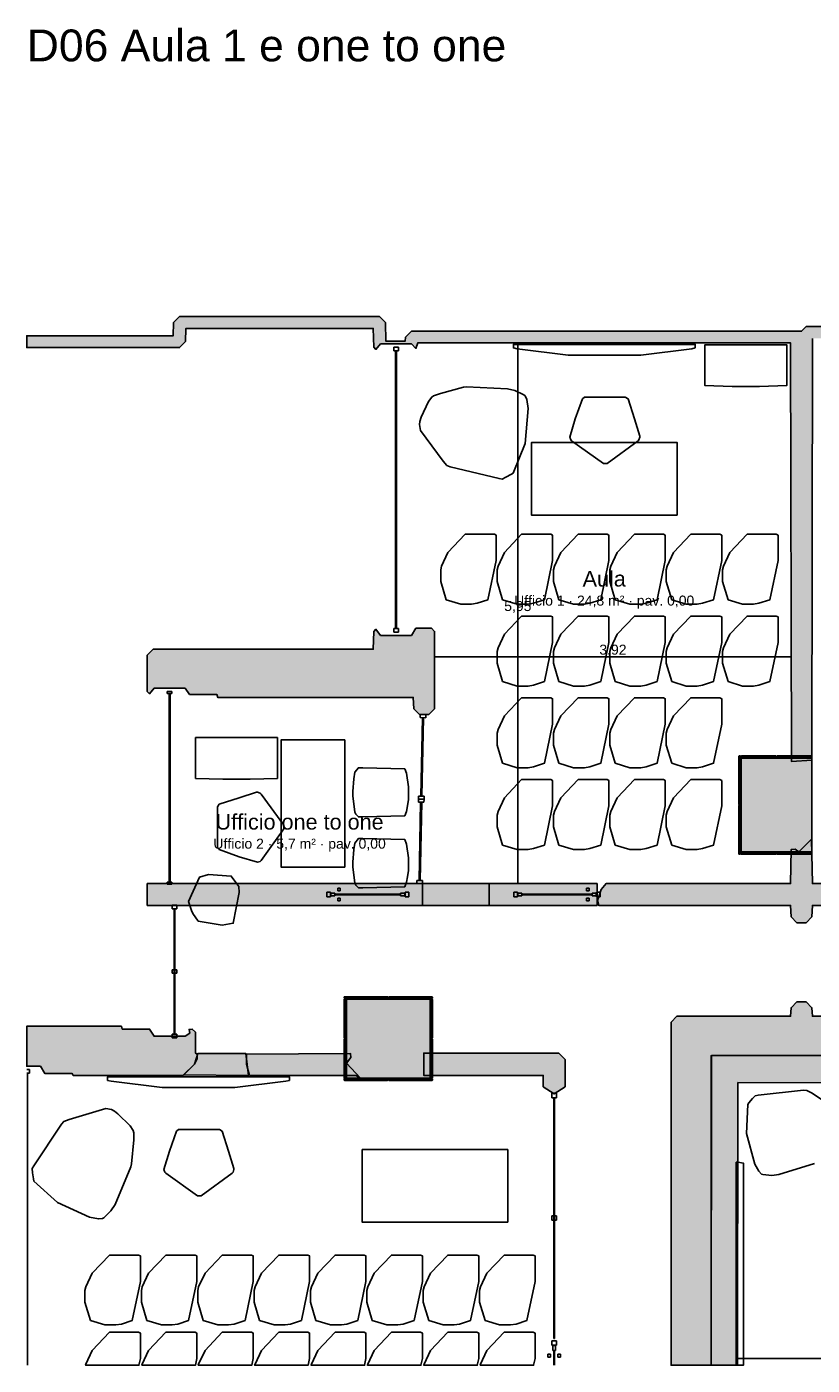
# Model space of a CAD drawing. Header units: millimetres. Extents: x -18533 to 137888, y -83624 to 7711.
# Tile 16 of 40: x 31650 to 40287, y -41025 to -26295. Entities that reach past the tile are written whole.
import ezdxf
from ezdxf.enums import TextEntityAlignment as Align

# ---------------------------------------------------------------- set-up
doc = ezdxf.new("R2010")
doc.units = ezdxf.units.MM
for name, color, linetype in [('A-ARREDI', 9, 'Continuous'), ('A-MISURE', 40, 'Continuous'), ('A-MURI-ESISTENTI', 7, 'Continuous'), ('A-MURI-NUOVI', 40, 'Continuous'), ('A-PARETI-VETRATE', 5, 'Continuous'), ('A-PILASTRI', 8, 'Continuous'), ('A-TESTI', 7, 'Continuous'), ('A-VETRINE', 4, 'Continuous')]:
    doc.layers.add(name, color=color, linetype=linetype)
doc.styles.add('VISIO', font='arial.ttf')

msp = doc.modelspace()

# ---------------------------------------------------------------- hatches: boundary and pattern name
at = {"layer": 'A-MURI-ESISTENTI'}
for points in [[(41455, -30810), (41450, -29725), (40290, -29725), (40285, -34367), (40060, -34382), (40050, -29775), (35950, -29775), (35930, -29835), (35880, -29785), (35540, -29785), (35490, -29845), (35465, -29820), (35460, -29615), (33400, -29615), (33395, -29760), (33330, -29825), (31650, -29825), (31650, -29695), (33260, -29695), (33265, -29550), (33330, -29485), (35530, -29485), (35595, -29550), (35600, -29755), (35810, -29755), (35815, -29710), (35880, -29645), (40170, -29645), (40220, -29595), (40650, -29595), (40655, -29410), (40720, -29345), (40785, -29410), (40790, -29555), (42700, -29555), (42705, -29410), (42770, -29345), (42835, -29410), (42835, -29620), (42770, -29685), (41590, -29685), (41590, -30055), (44330, -30055), (44335, -29620), (44400, -29555), (44680, -29555), (44697, -29419), (44750, -29345), (44815, -29410), (44820, -29525), (45560, -29525), (45615, -29600), (45610, -29645), (44800, -29635), (44750, -29685), (44470, -29685), (44465, -30110), (44420, -30155), (44409, -30122), (44360, -30145), (44300, -30195), (44270, -30175), (44230, -30185), (44140, -30255), (44100, -30235), (43910, -30425), (43900, -30185), (41690, -30185), (41685, -30800), (41650, -30815), (41455, -30810)], [(35970, -33865), (35905, -33800), (35900, -33675), (33750, -33675), (33740, -33645), (33440, -33645), (33390, -33575), (33050, -33575), (33000, -33635), (32975, -33610), (32975, -33210), (33040, -33145), (35460, -33145), (35465, -32950), (35490, -32925), (35540, -32995), (35880, -32995), (35930, -32915), (36100, -32915), (36135, -32950), (36135, -33800), (36070, -33865), (35970, -33865)], [(40120, -36155), (40055, -36090), (40050, -35965), (37940, -35965), (37925, -35910), (37965, -35790), (38020, -35725), (40050, -35725), (40055, -35350), (40100, -35345), (40140, -35375), (40280, -35235), (40290, -35725), (41740, -35725), (41805, -35790), (41742, -35799), (41742, -35900), (41795, -35910), (41740, -35965), (40290, -35965), (40285, -36090), (40220, -36155), (40120, -36155)], [(39180, -37615), (39180, -37620), (39175, -37620), (39175, -41025), (38735, -41025), (38735, -37250), (38800, -37185), (40050, -37185), (40055, -37090), (40120, -37025), (40220, -37025), (40285, -37090), (40290, -37185), (43150, -37185), (43150, -37615), (39180, -37615)], [(39180, -37620), (43150, -37616), (43910, -37615), (43920, -37475), (44210, -37475), (44220, -37535), (47870, -37535), (47875, -37390), (47940, -37325), (48020, -37325), (48090, -37235), (48320, -37235), (48325, -37080), (48350, -37055), (48350, -37565), (48315, -37600), (48350, -37603), (48350, -37922), (39470, -37915), (39466, -41025), (39176, -41025), (39180, -37620)], [(32160, -37835), (32150, -37815), (31850, -37815), (31800, -37735), (31650, -37735), (31650, -37295), (32690, -37295), (32700, -37325), (33000, -37325), (33050, -37405), (33390, -37405), (33444, -37369), (33435, -37330), (33470, -37325), (33505, -37360), (33505, -37590), (33525, -37600), (33525, -37650), (33495, -37710), (33370, -37835), (32160, -37835)], [(35270, -37835), (34100, -37835), (34065, -37710), (34065, -37600), (35210, -37595), (35215, -37640), (35165, -37700), (35320, -37865), (35270, -37835)], [(39176, -41025), (39175, -41025), (39175, -37620), (39180, -37620), (39176, -41025)], [(43150, -37615), (43150, -37616), (39180, -37620), (39180, -37615), (43150, -37615)]]:
    msp.add_hatch(color=7, dxfattribs=at).paths.add_polyline_path(points)
at = {"layer": 'A-MURI-NUOVI'}
for points in [[(32975, -35965), (32975, -35725), (36000, -35725), (36000, -35965), (32975, -35965)], [(36000, -35965), (36000, -35725), (36734, -35725), (36734, -35965), (36000, -35965)], [(36734, -35725), (37921, -35725), (37921, -35965), (36734, -35965), (36734, -35725)], [(33375, -37830), (33495, -37710), (33530, -37595), (34060, -37595), (34090, -37835), (33375, -37830)], [(37570, -37660), (37570, -37960), (37450, -38040), (37330, -37960), (37330, -37835), (36015, -37835), (36015, -37590), (37500, -37590), (37570, -37660)]]:
    msp.add_hatch(color=40, dxfattribs=at).paths.add_polyline_path(points)
at = {"layer": 'A-PILASTRI'}
for points in [[(39497, -34857), (39483, -34857), (39479, -34853), (39479, -34323), (39483, -34319), (39497, -34319), (39497, -34857)], [(39505, -34337), (39505, -34323), (39509, -34319), (39888, -34319), (39892, -34323), (39892, -34337), (39505, -34337)], [(39898, -34337), (39898, -34323), (39902, -34319), (40281, -34319), (40285, -34323), (40285, -34337), (39898, -34337)], [(40285, -35375), (39505, -35375), (39505, -34345), (40285, -34345), (40285, -35375)], [(39497, -35401), (39483, -35401), (39479, -35397), (39479, -34867), (39483, -34863), (39497, -34863), (39497, -35401)], [(39892, -35383), (39892, -35397), (39888, -35401), (39509, -35401), (39505, -35397), (39505, -35383), (39892, -35383)], [(40285, -35383), (40285, -35397), (40281, -35401), (39902, -35401), (39898, -35397), (39898, -35383), (40285, -35383)], [(35139, -36987), (35139, -36973), (35143, -36969), (35618, -36969), (35622, -36973), (35622, -36987), (35139, -36987)], [(35628, -36987), (35628, -36973), (35632, -36969), (36107, -36969), (36111, -36973), (36111, -36987), (35628, -36987)], [(35157, -37427), (35143, -37427), (35139, -37423), (35139, -36999), (35143, -36995), (35157, -36995), (35157, -37427)], [(35165, -37865), (35165, -36995), (36085, -36995), (36085, -37865), (35165, -37865)], [(36093, -36995), (36107, -36995), (36111, -36999), (36111, -37423), (36107, -37427), (36093, -37427), (36093, -36995)], [(35157, -37865), (35143, -37865), (35139, -37861), (35139, -37437), (35143, -37433), (35157, -37433), (35157, -37865)], [(36093, -37433), (36107, -37433), (36111, -37437), (36111, -37861), (36107, -37865), (36093, -37865), (36093, -37433)], [(35622, -37873), (35622, -37887), (35618, -37891), (35143, -37891), (35139, -37887), (35139, -37873), (35622, -37873)], [(36111, -37873), (36111, -37887), (36107, -37891), (35632, -37891), (35628, -37887), (35628, -37873), (36111, -37873)]]:
    msp.add_hatch(color=8, dxfattribs=at).paths.add_polyline_path(points)

# ---------------------------------------------------------------- linework, layer by layer
at = {"layer": 'A-ARREDI'}
for points in [[(39002, -29830), (38962, -29840), (38402, -29910), (37602, -29910), (37042, -29840), (37002, -29830), (37002, -29790), (39002, -29790), (39002, -29830)], [(39002, -29830), (38962, -29840), (38402, -29910), (37602, -29910), (37042, -29840), (37002, -29830), (37002, -29790), (39002, -29790), (39002, -29830)], [(39408, -30254), (39108, -30244), (39108, -29794), (40008, -29794), (40008, -30244), (39708, -30254), (39408, -30254)], [(39408, -30254), (39108, -30244), (39108, -29794), (40008, -29794), (40008, -30244), (39708, -30254), (39408, -30254)], [(36937, -30279), (37018, -30298), (37117, -30347), (37129, -30356), (37148, -30398), (37165, -30495), (37132, -30881), (37000, -31206), (36980, -31220), (36919, -31253), (36877, -31272), (36843, -31267), (36307, -31138), (36270, -31122), (36228, -31074), (35979, -30738), (35968, -30673), (35973, -30638), (35987, -30591), (36068, -30420), (36104, -30370), (36124, -30355), (36198, -30331), (36454, -30263), (36486, -30257), (36937, -30279)], [(36937, -30279), (37018, -30298), (37117, -30347), (37129, -30356), (37148, -30398), (37165, -30495), (37132, -30881), (37000, -31206), (36980, -31220), (36919, -31253), (36877, -31272), (36843, -31267), (36307, -31138), (36270, -31122), (36228, -31074), (35979, -30738), (35968, -30673), (35973, -30638), (35987, -30591), (36068, -30420), (36104, -30370), (36124, -30355), (36198, -30331), (36454, -30263), (36486, -30257), (36937, -30279)], [(38262, -30390), (38332, -30610), (38392, -30800), (38392, -30810), (38382, -30840), (38372, -30850), (38032, -31100), (37992, -31100), (37642, -30850), (37632, -30840), (37622, -30810), (37682, -30610), (37762, -30390), (37782, -30370), (38232, -30370), (38262, -30390)], [(38262, -30390), (38332, -30610), (38392, -30800), (38392, -30810), (38382, -30840), (38372, -30850), (38032, -31100), (37992, -31100), (37642, -30850), (37632, -30840), (37622, -30810), (37682, -30610), (37762, -30390), (37782, -30370), (38232, -30370), (38262, -30390)], [(38802, -31670), (37202, -31670), (37202, -30870), (38802, -30870), (38802, -31670)], [(38802, -31670), (37202, -31670), (37202, -30870), (38802, -30870), (38802, -31670)], [(36262, -32600), (36202, -32400), (36202, -32270), (36212, -32230), (36282, -32080), (36472, -31880), (36792, -31880), (36812, -31890), (36812, -32170), (36722, -32600), (36602, -32640), (36542, -32650), (36422, -32650), (36262, -32600)], [(36262, -32600), (36202, -32400), (36202, -32270), (36212, -32230), (36282, -32080), (36472, -31880), (36792, -31880), (36812, -31890), (36812, -32170), (36722, -32600), (36602, -32640), (36542, -32650), (36422, -32650), (36262, -32600)], [(36882, -32600), (36822, -32400), (36822, -32270), (36832, -32230), (36902, -32080), (37092, -31880), (37412, -31880), (37432, -31890), (37432, -32170), (37342, -32600), (37222, -32640), (37162, -32650), (37042, -32650), (36882, -32600)], [(36882, -32600), (36822, -32400), (36822, -32270), (36832, -32230), (36902, -32080), (37092, -31880), (37412, -31880), (37432, -31890), (37432, -32170), (37342, -32600), (37222, -32640), (37162, -32650), (37042, -32650), (36882, -32600)], [(37502, -32600), (37442, -32400), (37442, -32270), (37452, -32230), (37522, -32080), (37712, -31880), (38032, -31880), (38052, -31890), (38052, -32170), (37962, -32600), (37842, -32640), (37782, -32650), (37662, -32650), (37502, -32600)], [(37502, -32600), (37442, -32400), (37442, -32270), (37452, -32230), (37522, -32080), (37712, -31880), (38032, -31880), (38052, -31890), (38052, -32170), (37962, -32600), (37842, -32640), (37782, -32650), (37662, -32650), (37502, -32600)], [(38122, -32600), (38062, -32400), (38062, -32270), (38072, -32230), (38142, -32080), (38332, -31880), (38652, -31880), (38672, -31890), (38672, -32170), (38582, -32600), (38462, -32640), (38402, -32650), (38282, -32650), (38122, -32600)], [(38122, -32600), (38062, -32400), (38062, -32270), (38072, -32230), (38142, -32080), (38332, -31880), (38652, -31880), (38672, -31890), (38672, -32170), (38582, -32600), (38462, -32640), (38402, -32650), (38282, -32650), (38122, -32600)], [(38742, -32600), (38682, -32400), (38682, -32270), (38692, -32230), (38762, -32080), (38952, -31880), (39272, -31880), (39292, -31890), (39292, -32170), (39202, -32600), (39082, -32640), (39022, -32650), (38902, -32650), (38742, -32600)], [(38742, -32600), (38682, -32400), (38682, -32270), (38692, -32230), (38762, -32080), (38952, -31880), (39272, -31880), (39292, -31890), (39292, -32170), (39202, -32600), (39082, -32640), (39022, -32650), (38902, -32650), (38742, -32600)], [(39362, -32600), (39302, -32400), (39302, -32270), (39312, -32230), (39382, -32080), (39572, -31880), (39892, -31880), (39912, -31890), (39912, -32170), (39822, -32600), (39702, -32640), (39642, -32650), (39522, -32650), (39362, -32600)], [(39362, -32600), (39302, -32400), (39302, -32270), (39312, -32230), (39382, -32080), (39572, -31880), (39892, -31880), (39912, -31890), (39912, -32170), (39822, -32600), (39702, -32640), (39642, -32650), (39522, -32650), (39362, -32600)], [(36882, -33500), (36822, -33300), (36822, -33170), (36832, -33130), (36902, -32980), (37092, -32780), (37412, -32780), (37432, -32790), (37432, -33070), (37342, -33500), (37222, -33540), (37162, -33550), (37042, -33550), (36882, -33500)], [(36882, -33500), (36822, -33300), (36822, -33170), (36832, -33130), (36902, -32980), (37092, -32780), (37412, -32780), (37432, -32790), (37432, -33070), (37342, -33500), (37222, -33540), (37162, -33550), (37042, -33550), (36882, -33500)], [(37502, -33500), (37442, -33300), (37442, -33170), (37452, -33130), (37522, -32980), (37712, -32780), (38032, -32780), (38052, -32790), (38052, -33070), (37962, -33500), (37842, -33540), (37782, -33550), (37662, -33550), (37502, -33500)], [(37502, -33500), (37442, -33300), (37442, -33170), (37452, -33130), (37522, -32980), (37712, -32780), (38032, -32780), (38052, -32790), (38052, -33070), (37962, -33500), (37842, -33540), (37782, -33550), (37662, -33550), (37502, -33500)], [(38122, -33500), (38062, -33300), (38062, -33170), (38072, -33130), (38142, -32980), (38332, -32780), (38652, -32780), (38672, -32790), (38672, -33070), (38582, -33500), (38462, -33540), (38402, -33550), (38282, -33550), (38122, -33500)], [(38122, -33500), (38062, -33300), (38062, -33170), (38072, -33130), (38142, -32980), (38332, -32780), (38652, -32780), (38672, -32790), (38672, -33070), (38582, -33500), (38462, -33540), (38402, -33550), (38282, -33550), (38122, -33500)], [(38742, -33500), (38682, -33300), (38682, -33170), (38692, -33130), (38762, -32980), (38952, -32780), (39272, -32780), (39292, -32790), (39292, -33070), (39202, -33500), (39082, -33540), (39022, -33550), (38902, -33550), (38742, -33500)], [(38742, -33500), (38682, -33300), (38682, -33170), (38692, -33130), (38762, -32980), (38952, -32780), (39272, -32780), (39292, -32790), (39292, -33070), (39202, -33500), (39082, -33540), (39022, -33550), (38902, -33550), (38742, -33500)], [(39362, -33500), (39302, -33300), (39302, -33170), (39312, -33130), (39382, -32980), (39572, -32780), (39892, -32780), (39912, -32790), (39912, -33070), (39822, -33500), (39702, -33540), (39642, -33550), (39522, -33550), (39362, -33500)], [(39362, -33500), (39302, -33300), (39302, -33170), (39312, -33130), (39382, -32980), (39572, -32780), (39892, -32780), (39912, -32790), (39912, -33070), (39822, -33500), (39702, -33540), (39642, -33550), (39522, -33550), (39362, -33500)], [(36882, -34400), (36822, -34200), (36822, -34070), (36832, -34030), (36902, -33880), (37092, -33680), (37412, -33680), (37432, -33690), (37432, -33970), (37342, -34400), (37222, -34440), (37162, -34450), (37042, -34450), (36882, -34400)], [(36882, -34400), (36822, -34200), (36822, -34070), (36832, -34030), (36902, -33880), (37092, -33680), (37412, -33680), (37432, -33690), (37432, -33970), (37342, -34400), (37222, -34440), (37162, -34450), (37042, -34450), (36882, -34400)], [(37502, -34400), (37442, -34200), (37442, -34070), (37452, -34030), (37522, -33880), (37712, -33680), (38032, -33680), (38052, -33690), (38052, -33970), (37962, -34400), (37842, -34440), (37782, -34450), (37662, -34450), (37502, -34400)], [(37502, -34400), (37442, -34200), (37442, -34070), (37452, -34030), (37522, -33880), (37712, -33680), (38032, -33680), (38052, -33690), (38052, -33970), (37962, -34400), (37842, -34440), (37782, -34450), (37662, -34450), (37502, -34400)], [(38122, -34400), (38062, -34200), (38062, -34070), (38072, -34030), (38142, -33880), (38332, -33680), (38652, -33680), (38672, -33690), (38672, -33970), (38582, -34400), (38462, -34440), (38402, -34450), (38282, -34450), (38122, -34400)], [(38122, -34400), (38062, -34200), (38062, -34070), (38072, -34030), (38142, -33880), (38332, -33680), (38652, -33680), (38672, -33690), (38672, -33970), (38582, -34400), (38462, -34440), (38402, -34450), (38282, -34450), (38122, -34400)], [(38742, -34400), (38682, -34200), (38682, -34070), (38692, -34030), (38762, -33880), (38952, -33680), (39272, -33680), (39292, -33690), (39292, -33970), (39202, -34400), (39082, -34440), (39022, -34450), (38902, -34450), (38742, -34400)], [(38742, -34400), (38682, -34200), (38682, -34070), (38692, -34030), (38762, -33880), (38952, -33680), (39272, -33680), (39292, -33690), (39292, -33970), (39202, -34400), (39082, -34440), (39022, -34450), (38902, -34450), (38742, -34400)], [(33807, -34577), (33507, -34567), (33507, -34117), (34407, -34117), (34407, -34567), (34107, -34577), (33807, -34577)], [(33807, -34577), (33507, -34567), (33507, -34117), (34407, -34117), (34407, -34567), (34107, -34577), (33807, -34577)], [(35147, -34143), (35147, -35543), (34447, -35543), (34447, -34143), (35147, -34143)], [(35147, -34143), (35147, -35543), (34447, -35543), (34447, -34143), (35147, -34143)], [(35837, -34870), (35827, -34930), (35807, -34980), (35347, -34990), (35297, -34990), (35267, -34960), (35257, -34940), (35237, -34760), (35237, -34710), (35247, -34570), (35257, -34500), (35297, -34450), (35347, -34450), (35807, -34460), (35827, -34510), (35847, -34660), (35847, -34800), (35837, -34870)], [(35837, -34870), (35827, -34930), (35807, -34980), (35347, -34990), (35297, -34990), (35267, -34960), (35257, -34940), (35237, -34760), (35237, -34710), (35247, -34570), (35257, -34500), (35297, -34450), (35347, -34450), (35807, -34460), (35827, -34510), (35847, -34660), (35847, -34800), (35837, -34870)], [(36882, -35300), (36822, -35100), (36822, -34970), (36832, -34930), (36902, -34780), (37092, -34580), (37412, -34580), (37432, -34590), (37432, -34870), (37342, -35300), (37222, -35340), (37162, -35350), (37042, -35350), (36882, -35300)], [(36882, -35300), (36822, -35100), (36822, -34970), (36832, -34930), (36902, -34780), (37092, -34580), (37412, -34580), (37432, -34590), (37432, -34870), (37342, -35300), (37222, -35340), (37162, -35350), (37042, -35350), (36882, -35300)], [(37502, -35300), (37442, -35100), (37442, -34970), (37452, -34930), (37522, -34780), (37712, -34580), (38032, -34580), (38052, -34590), (38052, -34870), (37962, -35300), (37842, -35340), (37782, -35350), (37662, -35350), (37502, -35300)], [(37502, -35300), (37442, -35100), (37442, -34970), (37452, -34930), (37522, -34780), (37712, -34580), (38032, -34580), (38052, -34590), (38052, -34870), (37962, -35300), (37842, -35340), (37782, -35350), (37662, -35350), (37502, -35300)], [(38122, -35300), (38062, -35100), (38062, -34970), (38072, -34930), (38142, -34780), (38332, -34580), (38652, -34580), (38672, -34590), (38672, -34870), (38582, -35300), (38462, -35340), (38402, -35350), (38282, -35350), (38122, -35300)], [(38122, -35300), (38062, -35100), (38062, -34970), (38072, -34930), (38142, -34780), (38332, -34580), (38652, -34580), (38672, -34590), (38672, -34870), (38582, -35300), (38462, -35340), (38402, -35350), (38282, -35350), (38122, -35300)], [(38742, -35300), (38682, -35100), (38682, -34970), (38692, -34930), (38762, -34780), (38952, -34580), (39272, -34580), (39292, -34590), (39292, -34870), (39202, -35300), (39082, -35340), (39022, -35350), (38902, -35350), (38742, -35300)], [(38742, -35300), (38682, -35100), (38682, -34970), (38692, -34930), (38762, -34780), (38952, -34580), (39272, -34580), (39292, -34590), (39292, -34870), (39202, -35300), (39082, -35340), (39022, -35350), (38902, -35350), (38742, -35300)], [(33767, -34850), (33987, -34780), (34177, -34720), (34187, -34720), (34217, -34730), (34227, -34740), (34477, -35080), (34477, -35120), (34227, -35470), (34217, -35480), (34187, -35490), (33987, -35430), (33767, -35350), (33747, -35330), (33747, -34880), (33767, -34850)], [(33767, -34850), (33987, -34780), (34177, -34720), (34187, -34720), (34217, -34730), (34227, -34740), (34477, -35080), (34477, -35120), (34227, -35470), (34217, -35480), (34187, -35490), (33987, -35430), (33767, -35350), (33747, -35330), (33747, -34880), (33767, -34850)], [(35837, -35650), (35827, -35710), (35807, -35760), (35347, -35770), (35297, -35770), (35267, -35740), (35257, -35720), (35237, -35540), (35237, -35490), (35247, -35350), (35257, -35280), (35297, -35230), (35347, -35230), (35807, -35240), (35827, -35290), (35847, -35440), (35847, -35580), (35837, -35650)], [(35837, -35650), (35827, -35710), (35807, -35760), (35347, -35770), (35297, -35770), (35267, -35740), (35257, -35720), (35237, -35540), (35237, -35490), (35247, -35350), (35257, -35280), (35297, -35230), (35347, -35230), (35807, -35240), (35827, -35290), (35847, -35440), (35847, -35580), (35837, -35650)], [(33650, -35625), (33899, -35642), (33961, -35726), (33981, -35756), (33985, -35823), (33920, -36160), (33798, -36182), (33536, -36139), (33475, -36054), (33462, -36022), (33430, -35923), (33548, -35654), (33650, -35625)], [(33650, -35625), (33899, -35642), (33961, -35726), (33981, -35756), (33985, -35823), (33920, -36160), (33798, -36182), (33536, -36139), (33475, -36054), (33462, -36022), (33430, -35923), (33548, -35654), (33650, -35625)], [(34538, -37890), (34498, -37900), (33938, -37970), (33138, -37970), (32578, -37900), (32538, -37890), (32538, -37850), (34538, -37850), (34538, -37890)], [(34538, -37890), (34498, -37900), (33938, -37970), (33138, -37970), (32578, -37900), (32538, -37890), (32538, -37850), (34538, -37850), (34538, -37890)], [(32622, -39257), (32576, -39327), (32496, -39402), (32483, -39411), (32438, -39414), (32341, -39397), (31989, -39235), (31729, -38999), (31722, -38975), (31712, -38906), (31709, -38861), (31726, -38831), (32030, -38371), (32057, -38342), (32117, -38319), (32518, -38200), (32583, -38211), (32614, -38228), (32653, -38257), (32786, -38392), (32821, -38443), (32828, -38467), (32826, -38544), (32802, -38808), (32796, -38841), (32622, -39257)], [(32622, -39257), (32576, -39327), (32496, -39402), (32483, -39411), (32438, -39414), (32341, -39397), (31989, -39235), (31729, -38999), (31722, -38975), (31712, -38906), (31709, -38861), (31726, -38831), (32030, -38371), (32057, -38342), (32117, -38319), (32518, -38200), (32583, -38211), (32614, -38228), (32653, -38257), (32786, -38392), (32821, -38443), (32828, -38467), (32826, -38544), (32802, -38808), (32796, -38841), (32622, -39257)], [(33798, -38450), (33868, -38670), (33928, -38860), (33928, -38870), (33918, -38900), (33908, -38910), (33568, -39160), (33528, -39160), (33178, -38910), (33168, -38900), (33158, -38870), (33218, -38670), (33298, -38450), (33318, -38430), (33768, -38430), (33798, -38450)], [(33798, -38450), (33868, -38670), (33928, -38860), (33928, -38870), (33918, -38900), (33908, -38910), (33568, -39160), (33528, -39160), (33178, -38910), (33168, -38900), (33158, -38870), (33218, -38670), (33298, -38450), (33318, -38430), (33768, -38430), (33798, -38450)], [(36940, -39452), (35340, -39452), (35340, -38652), (36940, -38652), (36940, -39452)], [(36940, -39452), (35340, -39452), (35340, -38652), (36940, -38652), (36940, -39452)], [(39450, -38790), (39470, -38790), (39530, -38800), (39530, -41025), (39450, -41025), (39450, -38790)], [(39450, -38790), (39470, -38790), (39530, -38800), (39530, -41025), (39450, -41025), (39450, -38790)], [(32350, -40532), (32290, -40332), (32290, -40202), (32300, -40162), (32370, -40012), (32560, -39812), (32880, -39812), (32900, -39822), (32900, -40102), (32810, -40532), (32690, -40572), (32630, -40582), (32510, -40582), (32350, -40532)], [(32350, -40532), (32290, -40332), (32290, -40202), (32300, -40162), (32370, -40012), (32560, -39812), (32880, -39812), (32900, -39822), (32900, -40102), (32810, -40532), (32690, -40572), (32630, -40582), (32510, -40582), (32350, -40532)], [(32970, -40532), (32910, -40332), (32910, -40202), (32920, -40162), (32990, -40012), (33180, -39812), (33500, -39812), (33520, -39822), (33520, -40102), (33430, -40532), (33310, -40572), (33250, -40582), (33130, -40582), (32970, -40532)], [(32970, -40532), (32910, -40332), (32910, -40202), (32920, -40162), (32990, -40012), (33180, -39812), (33500, -39812), (33520, -39822), (33520, -40102), (33430, -40532), (33310, -40572), (33250, -40582), (33130, -40582), (32970, -40532)], [(33590, -40532), (33530, -40332), (33530, -40202), (33540, -40162), (33610, -40012), (33800, -39812), (34120, -39812), (34140, -39822), (34140, -40102), (34050, -40532), (33930, -40572), (33870, -40582), (33750, -40582), (33590, -40532)], [(33590, -40532), (33530, -40332), (33530, -40202), (33540, -40162), (33610, -40012), (33800, -39812), (34120, -39812), (34140, -39822), (34140, -40102), (34050, -40532), (33930, -40572), (33870, -40582), (33750, -40582), (33590, -40532)], [(34210, -40532), (34150, -40332), (34150, -40202), (34160, -40162), (34230, -40012), (34420, -39812), (34740, -39812), (34760, -39822), (34760, -40102), (34670, -40532), (34550, -40572), (34490, -40582), (34370, -40582), (34210, -40532)], [(34210, -40532), (34150, -40332), (34150, -40202), (34160, -40162), (34230, -40012), (34420, -39812), (34740, -39812), (34760, -39822), (34760, -40102), (34670, -40532), (34550, -40572), (34490, -40582), (34370, -40582), (34210, -40532)], [(34830, -40532), (34770, -40332), (34770, -40202), (34780, -40162), (34850, -40012), (35040, -39812), (35360, -39812), (35380, -39822), (35380, -40102), (35290, -40532), (35170, -40572), (35110, -40582), (34990, -40582), (34830, -40532)], [(34830, -40532), (34770, -40332), (34770, -40202), (34780, -40162), (34850, -40012), (35040, -39812), (35360, -39812), (35380, -39822), (35380, -40102), (35290, -40532), (35170, -40572), (35110, -40582), (34990, -40582), (34830, -40532)], [(35450, -40532), (35390, -40332), (35390, -40202), (35400, -40162), (35470, -40012), (35660, -39812), (35980, -39812), (36000, -39822), (36000, -40102), (35910, -40532), (35790, -40572), (35730, -40582), (35610, -40582), (35450, -40532)], [(35450, -40532), (35390, -40332), (35390, -40202), (35400, -40162), (35470, -40012), (35660, -39812), (35980, -39812), (36000, -39822), (36000, -40102), (35910, -40532), (35790, -40572), (35730, -40582), (35610, -40582), (35450, -40532)], [(36070, -40532), (36010, -40332), (36010, -40202), (36020, -40162), (36090, -40012), (36280, -39812), (36600, -39812), (36620, -39822), (36620, -40102), (36530, -40532), (36410, -40572), (36350, -40582), (36230, -40582), (36070, -40532)], [(36070, -40532), (36010, -40332), (36010, -40202), (36020, -40162), (36090, -40012), (36280, -39812), (36600, -39812), (36620, -39822), (36620, -40102), (36530, -40532), (36410, -40572), (36350, -40582), (36230, -40582), (36070, -40532)], [(36690, -40532), (36630, -40332), (36630, -40202), (36640, -40162), (36710, -40012), (36900, -39812), (37220, -39812), (37240, -39822), (37240, -40102), (37150, -40532), (37030, -40572), (36970, -40582), (36850, -40582), (36690, -40532)], [(36690, -40532), (36630, -40332), (36630, -40202), (36640, -40162), (36710, -40012), (36900, -39812), (37220, -39812), (37240, -39822), (37240, -40102), (37150, -40532), (37030, -40572), (36970, -40582), (36850, -40582), (36690, -40532)], [(32300, -41012), (32370, -40862), (32560, -40662), (32880, -40662), (32900, -40672), (32900, -40952), (32884, -41025), (32296, -41025), (32300, -41012)], [(32300, -41012), (32370, -40862), (32560, -40662), (32880, -40662), (32900, -40672), (32900, -40952), (32884, -41025), (32296, -41025), (32300, -41012)], [(32920, -41012), (32990, -40862), (33180, -40662), (33500, -40662), (33520, -40672), (33520, -40952), (33504, -41025), (32916, -41025), (32920, -41012)], [(32920, -41012), (32990, -40862), (33180, -40662), (33500, -40662), (33520, -40672), (33520, -40952), (33504, -41025), (32916, -41025), (32920, -41012)], [(33540, -41012), (33610, -40862), (33800, -40662), (34120, -40662), (34140, -40672), (34140, -40952), (34124, -41025), (33536, -41025), (33540, -41012)], [(33540, -41012), (33610, -40862), (33800, -40662), (34120, -40662), (34140, -40672), (34140, -40952), (34124, -41025), (33536, -41025), (33540, -41012)], [(34160, -41012), (34230, -40862), (34420, -40662), (34740, -40662), (34760, -40672), (34760, -40952), (34744, -41025), (34156, -41025), (34160, -41012)], [(34160, -41012), (34230, -40862), (34420, -40662), (34740, -40662), (34760, -40672), (34760, -40952), (34744, -41025), (34156, -41025), (34160, -41012)], [(34780, -41012), (34850, -40862), (35040, -40662), (35360, -40662), (35380, -40672), (35380, -40952), (35364, -41025), (34776, -41025), (34780, -41012)], [(34780, -41012), (34850, -40862), (35040, -40662), (35360, -40662), (35380, -40672), (35380, -40952), (35364, -41025), (34776, -41025), (34780, -41012)], [(35400, -41012), (35470, -40862), (35660, -40662), (35980, -40662), (36000, -40672), (36000, -40952), (35984, -41025), (35396, -41025), (35400, -41012)], [(35400, -41012), (35470, -40862), (35660, -40662), (35980, -40662), (36000, -40672), (36000, -40952), (35984, -41025), (35396, -41025), (35400, -41012)], [(36020, -41012), (36090, -40862), (36280, -40662), (36600, -40662), (36620, -40672), (36620, -40952), (36604, -41025), (36016, -41025), (36020, -41012)], [(36020, -41012), (36090, -40862), (36280, -40662), (36600, -40662), (36620, -40672), (36620, -40952), (36604, -41025), (36016, -41025), (36020, -41012)], [(36640, -41012), (36710, -40862), (36900, -40662), (37220, -40662), (37240, -40672), (37240, -40952), (37224, -41025), (36636, -41025), (36640, -41012)], [(36640, -41012), (36710, -40862), (36900, -40662), (37220, -40662), (37240, -40672), (37240, -40952), (37224, -41025), (36636, -41025), (36640, -41012)]]:
    msp.add_lwpolyline(points, close=True, dxfattribs=at)
msp.add_lwpolyline([(40311, -38805), (39920, -38927), (39920, -38927), (39844, -38937), (39745, -38925), (39731, -38921), (39702, -38891), (39657, -38813), (39565, -38474), (39578, -38155), (39590, -38136), (39632, -38089), (39661, -38060), (39692, -38054), (40191, -37997), (40227, -38000), (40278, -38028), (40595, -38237)], dxfattribs=at)
msp.add_lwpolyline([(40311, -38805), (39920, -38927), (39920, -38927), (39844, -38937), (39745, -38925), (39731, -38921), (39702, -38891), (39657, -38813), (39565, -38474), (39578, -38155), (39590, -38136), (39632, -38089), (39661, -38060), (39692, -38054), (40191, -37997), (40227, -38000), (40278, -38028), (40595, -38237)], dxfattribs=at)
at = {"layer": 'A-MISURE'}
for p, q in [((37050, -35724), (37050, -29776)), ((36136, -33230), (40056, -33230)), ((39467, -40950), (56504, -40950))]:
    msp.add_line(p, q, dxfattribs=at)
at = {"layer": 'A-MURI-ESISTENTI'}
msp.add_lwpolyline([(40290, -29725), (40285, -34367), (40060, -34382), (40050, -29775), (35950, -29775), (35930, -29835), (35880, -29785), (35540, -29785), (35490, -29845), (35465, -29820), (35460, -29615), (33400, -29615), (33395, -29760), (33330, -29825), (31650, -29825), (31650, -29695), (33260, -29695), (33265, -29550), (33330, -29485), (35530, -29485), (35595, -29550), (35600, -29755), (35810, -29755), (35815, -29710), (35880, -29645), (40170, -29645), (40220, -29595), (40650, -29595)], dxfattribs=at)
for points in [[(35970, -33865), (35905, -33800), (35900, -33675), (33750, -33675), (33740, -33645), (33440, -33645), (33390, -33575), (33050, -33575), (33000, -33635), (32975, -33610), (32975, -33210), (33040, -33145), (35460, -33145), (35465, -32950), (35490, -32925), (35540, -32995), (35880, -32995), (35930, -32915), (36100, -32915), (36135, -32950), (36135, -33800), (36070, -33865), (35970, -33865)], [(40120, -36155), (40055, -36090), (40050, -35965), (37940, -35965), (37925, -35910), (37965, -35790), (38020, -35725), (40050, -35725), (40055, -35350), (40100, -35345), (40140, -35375), (40280, -35235), (40290, -35725), (41740, -35725), (41805, -35790), (41742, -35799), (41742, -35900), (41795, -35910), (41740, -35965), (40290, -35965), (40285, -36090), (40220, -36155), (40120, -36155)], [(39180, -37615), (39180, -37620), (39175, -37620), (39175, -41025), (38735, -41025), (38735, -37250), (38800, -37185), (40050, -37185), (40055, -37090), (40120, -37025), (40220, -37025), (40285, -37090), (40290, -37185), (43150, -37185), (43150, -37615), (39180, -37615)], [(39180, -37620), (43150, -37616), (43910, -37615), (43920, -37475), (44210, -37475), (44220, -37535), (47870, -37535), (47875, -37390), (47940, -37325), (48020, -37325), (48090, -37235), (48320, -37235), (48325, -37080), (48350, -37055), (48350, -37565), (48315, -37600), (48350, -37603), (48350, -37922), (39470, -37915), (39466, -41025), (39176, -41025), (39180, -37620)], [(32160, -37835), (32150, -37815), (31850, -37815), (31800, -37735), (31650, -37735), (31650, -37295), (32690, -37295), (32700, -37325), (33000, -37325), (33050, -37405), (33390, -37405), (33444, -37369), (33435, -37330), (33470, -37325), (33505, -37360), (33505, -37590), (33525, -37600), (33525, -37650), (33495, -37710), (33370, -37835), (32160, -37835)], [(35270, -37835), (34100, -37835), (34065, -37710), (34065, -37600), (35210, -37595), (35215, -37640), (35165, -37700), (35320, -37865), (35270, -37835)], [(39176, -41025), (39175, -41025), (39175, -37620), (39180, -37620), (39176, -41025)], [(43150, -37615), (43150, -37616), (39180, -37620), (39180, -37615), (43150, -37615)]]:
    msp.add_lwpolyline(points, close=True, dxfattribs=at)
at = {"layer": 'A-MURI-NUOVI'}
for points in [[(32975, -35965), (32975, -35725), (36000, -35725), (36000, -35965), (32975, -35965)], [(36000, -35965), (36000, -35725), (36734, -35725), (36734, -35965), (36000, -35965)], [(36734, -35725), (37921, -35725), (37921, -35965), (36734, -35965), (36734, -35725)], [(33375, -37830), (33495, -37710), (33530, -37595), (34060, -37595), (34090, -37835), (33375, -37830)], [(37570, -37660), (37570, -37960), (37450, -38040), (37330, -37960), (37330, -37835), (36015, -37835), (36015, -37590), (37500, -37590), (37570, -37660)]]:
    msp.add_lwpolyline(points, close=True, dxfattribs=at)
at = {"layer": 'A-PARETI-VETRATE'}
for p, q in [((35975, -33898), (35976, -33864)), ((35976, -33864), (36038, -33865)), ((36037, -33899), (36038, -33865)), ((35975, -33898), (36037, -33899)), ((35983, -34761), (36000, -33899)), ((35995, -34761), (36012, -33899)), ((36000, -33899), (36012, -33899)), ((35957, -34794), (35958, -34761)), ((35958, -34761), (36020, -34761)), ((35983, -34761), (35995, -34761)), ((36019, -34795), (36020, -34761)), ((35956, -34828), (35957, -34794)), ((35956, -34828), (36018, -34829)), ((35957, -34794), (36019, -34795)), ((35957, -34794), (36019, -34795)), ((35964, -35691), (35981, -34829)), ((35976, -35691), (35994, -34829)), ((35981, -34829), (35994, -34829)), ((36018, -34829), (36019, -34795)), ((35070, -35776), (35098, -35776)), ((35070, -35804), (35070, -35776)), ((35098, -35804), (35098, -35776)), ((35938, -35724), (35939, -35691)), ((35938, -35724), (36000, -35725)), ((35939, -35691), (36001, -35691)), ((35964, -35691), (35976, -35691)), ((36000, -35725), (36001, -35691)), ((37807, -35776), (37835, -35776)), ((37807, -35804), (37807, -35776)), ((37835, -35804), (37835, -35776)), ((34950, -35820), (34990, -35820)), ((34950, -35870), (34950, -35820)), ((34950, -35870), (34990, -35870)), ((34990, -35870), (34990, -35820)), ((34994, -35829), (35039, -35829)), ((34994, -35861), (34994, -35829)), ((34994, -35861), (35039, -35861)), ((35039, -35861), (35039, -35829)), ((35039, -35840), (35761, -35840)), ((35039, -35850), (35039, -35840)), ((35039, -35850), (35761, -35850)), ((35070, -35804), (35098, -35804)), ((35070, -35886), (35098, -35886)), ((35070, -35914), (35070, -35886)), ((35070, -35914), (35098, -35914)), ((35098, -35914), (35098, -35886)), ((35761, -35829), (35806, -35829)), ((35761, -35861), (35761, -35829)), ((35761, -35850), (35761, -35840)), ((35761, -35861), (35806, -35861)), ((35806, -35861), (35806, -35829)), ((35810, -35820), (35850, -35820)), ((35810, -35870), (35810, -35820)), ((35810, -35870), (35850, -35870)), ((35850, -35870), (35850, -35820)), ((37005, -35820), (37045, -35820)), ((37005, -35870), (37005, -35820)), ((37005, -35870), (37045, -35870)), ((37045, -35870), (37045, -35820)), ((37049, -35829), (37094, -35829)), ((37049, -35861), (37049, -35829)), ((37049, -35861), (37094, -35861)), ((37094, -35861), (37094, -35829)), ((37094, -35840), (37866, -35840)), ((37094, -35850), (37094, -35840)), ((37094, -35850), (37866, -35850)), ((37807, -35804), (37835, -35804)), ((37807, -35886), (37835, -35886)), ((37807, -35914), (37807, -35886)), ((37807, -35914), (37835, -35914)), ((37835, -35914), (37835, -35886)), ((37866, -35829), (37911, -35829)), ((37866, -35861), (37866, -35829)), ((37866, -35850), (37866, -35840)), ((37866, -35861), (37911, -35861)), ((37911, -35861), (37911, -35829)), ((37915, -35820), (37955, -35820)), ((37915, -35870), (37915, -35820)), ((37915, -35870), (37955, -35870)), ((37955, -35870), (37955, -35820)), ((33249, -35962), (33299, -35962)), ((33249, -36002), (33249, -35962)), ((33249, -36002), (33299, -36002)), ((33269, -36002), (33279, -36002)), ((33269, -37382), (33269, -36002)), ((33279, -37382), (33279, -36002)), ((33299, -36002), (33299, -35962)), ((33249, -36672), (33299, -36672)), ((33249, -36712), (33249, -36672)), ((33299, -36712), (33299, -36672)), ((33249, -36712), (33299, -36712)), ((33249, -37382), (33299, -37382)), ((33249, -37422), (33249, -37382)), ((33269, -37382), (33279, -37382)), ((33299, -37422), (33299, -37382)), ((33249, -37422), (33299, -37422)), ((37425, -38032), (37475, -38032)), ((37425, -38081), (37425, -38032)), ((37425, -38081), (37475, -38081)), ((37445, -38081), (37455, -38081)), ((37445, -40731), (37445, -38081)), ((37455, -40731), (37455, -38081)), ((37475, -38081), (37475, -38032)), ((37425, -39381), (37475, -39381)), ((37425, -39430), (37425, -39381)), ((37425, -39430), (37475, -39430)), ((37475, -39430), (37475, -39381)), ((37425, -40756), (37475, -40756)), ((37425, -40804), (37425, -40756)), ((37445, -40731), (37455, -40731)), ((37475, -40804), (37475, -40756)), ((37381, -40902), (37409, -40902)), ((37381, -40937), (37381, -40902)), ((37381, -40937), (37409, -40937)), ((37409, -40937), (37409, -40902)), ((37425, -40804), (37475, -40804)), ((37434, -40809), (37466, -40809)), ((37434, -40864), (37434, -40809)), ((37434, -40864), (37466, -40864)), ((37445, -40864), (37455, -40864)), ((37445, -41025), (37445, -40864)), ((37455, -41025), (37455, -40864)), ((37466, -40864), (37466, -40809)), ((37491, -40902), (37519, -40902)), ((37491, -40937), (37491, -40902)), ((37491, -40937), (37519, -40937)), ((37519, -40937), (37519, -40902))]:
    msp.add_line(p, q, dxfattribs=at)
at = {"layer": 'A-PILASTRI'}
for points in [[(39497, -34857), (39483, -34857), (39479, -34853), (39479, -34323), (39483, -34319), (39497, -34319), (39497, -34857)], [(39505, -34337), (39505, -34323), (39509, -34319), (39888, -34319), (39892, -34323), (39892, -34337), (39505, -34337)], [(39898, -34337), (39898, -34323), (39902, -34319), (40281, -34319), (40285, -34323), (40285, -34337), (39898, -34337)], [(40285, -35375), (39505, -35375), (39505, -34345), (40285, -34345), (40285, -35375)], [(39497, -35401), (39483, -35401), (39479, -35397), (39479, -34867), (39483, -34863), (39497, -34863), (39497, -35401)], [(39892, -35383), (39892, -35397), (39888, -35401), (39509, -35401), (39505, -35397), (39505, -35383), (39892, -35383)], [(40285, -35383), (40285, -35397), (40281, -35401), (39902, -35401), (39898, -35397), (39898, -35383), (40285, -35383)], [(35139, -36987), (35139, -36973), (35143, -36969), (35618, -36969), (35622, -36973), (35622, -36987), (35139, -36987)], [(35628, -36987), (35628, -36973), (35632, -36969), (36107, -36969), (36111, -36973), (36111, -36987), (35628, -36987)], [(35157, -37427), (35143, -37427), (35139, -37423), (35139, -36999), (35143, -36995), (35157, -36995), (35157, -37427)], [(35165, -37865), (35165, -36995), (36085, -36995), (36085, -37865), (35165, -37865)], [(36093, -36995), (36107, -36995), (36111, -36999), (36111, -37423), (36107, -37427), (36093, -37427), (36093, -36995)], [(35157, -37865), (35143, -37865), (35139, -37861), (35139, -37437), (35143, -37433), (35157, -37433), (35157, -37865)], [(36093, -37433), (36107, -37433), (36111, -37437), (36111, -37861), (36107, -37865), (36093, -37865), (36093, -37433)], [(35622, -37873), (35622, -37887), (35618, -37891), (35143, -37891), (35139, -37887), (35139, -37873), (35622, -37873)], [(36111, -37873), (36111, -37887), (36107, -37891), (35632, -37891), (35628, -37887), (35628, -37873), (36111, -37873)]]:
    msp.add_lwpolyline(points, close=True, dxfattribs=at)
at = {"layer": 'A-VETRINE'}
for p, q in [((35686, -29821), (35736, -29821)), ((35686, -29861), (35686, -29821)), ((35686, -29861), (35736, -29861)), ((35706, -29861), (35716, -29861)), ((35706, -32918), (35706, -29861)), ((35716, -32918), (35716, -29861)), ((35736, -29861), (35736, -29821)), ((35686, -32918), (35736, -32918)), ((35686, -32958), (35686, -32918)), ((35686, -32958), (35736, -32958)), ((35706, -32918), (35716, -32918)), ((35736, -32958), (35736, -32918)), ((33195, -33610), (33245, -33610)), ((33195, -33633), (33195, -33610)), ((33195, -33633), (33245, -33633)), ((33215, -33633), (33225, -33633)), ((33215, -35707), (33215, -33633)), ((33225, -35707), (33225, -33633)), ((33245, -33633), (33245, -33610)), ((33195, -35707), (33245, -35707)), ((33195, -35730), (33195, -35707)), ((33195, -35730), (33245, -35730)), ((33215, -35707), (33225, -35707)), ((33245, -35730), (33245, -35707)), ((31650, -37771), (31678, -37771)), ((31650, -37811), (31678, -37811)), ((31650, -37811), (31658, -37811)), ((31658, -41025), (31658, -37811)), ((31678, -37811), (31678, -37771))]:
    msp.add_line(p, q, dxfattribs=at)

# ---------------------------------------------------------------- texts
at = {"layer": 'A-MISURE', "style": 'VISIO'}
for s, p in [('5,95', (37050, -32670)), ('3,92', (38096, -33150))]:
    msp.add_text(s, height=110, dxfattribs=at).set_placement(p, align=Align.MIDDLE_CENTER)
at = {"layer": 'A-TESTI', "style": 'VISIO'}
msp.add_text('D06 Aula 1 e one to one', height=350, dxfattribs=at).set_placement((31650, -26675))
for s, height, p in [('Aula', 170, (38000, -32370)), ('Ufficio 1 · 24,8 m² · pav. 0,00', 110, (38000, -32610)), ('Ufficio one to one', 170, (34650, -35045)), ('Ufficio 2 · 5,7 m² · pav. 0,00', 110, (34650, -35285))]:
    msp.add_text(s, height=height, dxfattribs=at).set_placement(p, align=Align.MIDDLE_CENTER)

doc.saveas('drawing.dxf')
